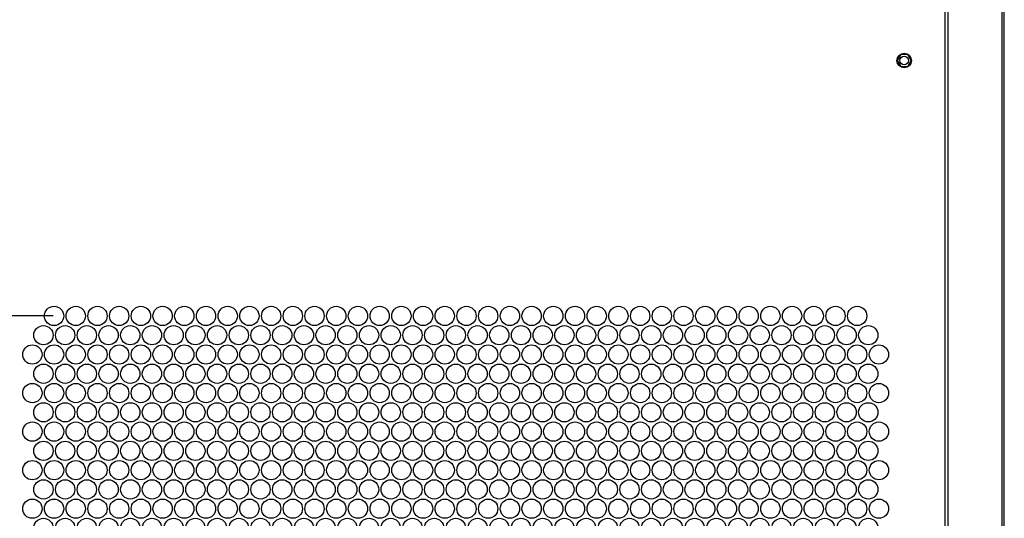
# Model space of a CAD drawing. Header units: millimetres. Extents: x 0 to 594, y 0 to 420.
# Tile 4 of 26: x 51 to 133, y 101 to 142. Entities that reach past the tile are written whole.
import ezdxf

# ---------------------------------------------------------------- set-up
doc = ezdxf.new("R2010")
doc.units = ezdxf.units.MM
doc.header["$LTSCALE"] = 32.67
doc.layers.get('0').update_dxf_attribs({"linetype": 'CONTINUOUS'})
doc.layers.add('02___PRT_ALL_AXES', color=7, linetype='CONTINUOUS')
doc.styles.get("Standard").update_dxf_attribs({"font": 'arial.ttf'})
doc.dimstyles.new('DIMSTYLE_3', dxfattribs={"dimtxt": 3.5, "dimasz": 2.5, "dimexe": 1, "dimexo": 0.0625, "dimgap": 0.875, "dimtad": 1, "dimlfac": 5, "dimdsep": 46, "dimtxsty": 'STANDARD', "dimblk": '_FILLED', "dimblk1": '_FILLED', "dimblk2": '_FILLED', "dimcen": 0.09, "dimclrt": 5, "dimazin": 2, "dimtfac": 1, "dimtofl": 0, "dimtmove": 0, "dimatfit": 3, "dimldrblk": '_FILLED', "dimfxl": 1, "dimtolj": 1, "dimarcsym": 0})

# ---------------------------------------------------------------- blocks, each defined once
blk = doc.blocks.new('_FILLED')
at = {"color": 0, "linetype": 'BYBLOCK'}
blk.add_solid([(0, 0), (-1, 0.2), (-1, -0.2)], dxfattribs=at)
blk = doc.blocks.new('*D9')
at = {"color": 2, "linetype": 'CONTINUOUS'}
for p, q in [((53.956, 117.767), (32.576, 117.767)), ((33.576, 117.767), (33.576, 92.167)), ((33.576, 66.567), (33.576, 92.167)), ((53.956, 66.567), (32.576, 66.567))]:
    blk.add_line(p, q, dxfattribs=at)
at = {"color": 2, "linetype": 'CONTINUOUS', "xscale": 2.5, "yscale": 2.5, "zscale": 2.5}
for p, rotation in [((33.576, 117.767), 90), ((33.576, 66.567), 270)]:
    blk.add_blockref('_FILLED', p, dxfattribs=dict(at, rotation=rotation))
at = {"color": 5, "linetype": 'CONTINUOUS', "insert": (29.201, 88.777), "char_height": 3.5, "width": 14.9368, "attachment_point": 2, "rotation": 90, "line_spacing_factor": 0.9}
blk.add_mtext('256\\P[10.08]', dxfattribs=at)
blk = doc.blocks.new('*D10')
at = {"color": 2, "linetype": 'CONTINUOUS'}
for p, q in [((53.856, 154.567), (32.576, 154.567)), ((33.576, 154.567), (33.576, 136.167)), ((33.576, 117.767), (33.576, 136.167)), ((53.956, 117.767), (32.576, 117.767))]:
    blk.add_line(p, q, dxfattribs=at)
at = {"color": 2, "linetype": 'CONTINUOUS', "xscale": 2.5, "yscale": 2.5, "zscale": 2.5}
for p, rotation in [((33.576, 154.567), 90), ((33.576, 117.767), 270)]:
    blk.add_blockref('_FILLED', p, dxfattribs=dict(at, rotation=rotation))
at = {"color": 5, "linetype": 'CONTINUOUS', "insert": (29.201, 134.137), "char_height": 3.5, "width": 12.21747, "attachment_point": 2, "rotation": 90, "line_spacing_factor": 0.9}
blk.add_mtext('184\\P[7.24]', dxfattribs=at)

msp = doc.modelspace()

# ---------------------------------------------------------------- linework, layer by layer
at = {"color": 3, "linetype": 'CONTINUOUS'}
for p, q in [((132.8186, 58.1668), (132.8186, 284.8676)), ((132.648, 58.1668), (132.648, 278.4397)), ((127.8939, 277.9761), (127.8939, 58.1668)), ((128.1233, 278.134), (128.1233, 58.1668))]:
    msp.add_line(p, q, dxfattribs=at)
at = {"color": 7, "linetype": 'CONTINUOUS'}
for p, q in [((124.2299, 139.4668), (123.9413, 138.9668)), ((123.9413, 138.9668), (124.2299, 138.4668)), ((124.8073, 139.4668), (124.2299, 139.4668)), ((125.096, 138.9668), (124.8073, 139.4668)), ((124.8073, 138.4668), (125.096, 138.9668)), ((124.2299, 138.4668), (124.8073, 138.4668))]:
    msp.add_line(p, q, dxfattribs=at)
msp.add_circle((124.5186, 138.9668), 0.36, dxfattribs=at)
at = {"layer": '02___PRT_ALL_AXES', "color": 3, "linetype": 'CONTINUOUS'}
for centre, radius in [((124.5186, 138.9668), 0.6), ((54.0186, 117.7668), 0.8), ((55.8186, 117.7668), 0.8), ((57.6186, 117.7668), 0.8), ((59.4186, 117.7668), 0.8), ((61.2186, 117.7668), 0.8), ((63.0186, 117.7668), 0.8), ((64.8186, 117.7668), 0.8), ((66.6186, 117.7668), 0.8), ((68.4186, 117.7668), 0.8), ((70.2186, 117.7668), 0.8), ((72.0186, 117.7668), 0.8), ((73.8186, 117.7668), 0.8), ((75.6186, 117.7668), 0.8), ((77.4186, 117.7668), 0.8), ((79.2186, 117.7668), 0.8), ((81.0186, 117.7668), 0.8), ((82.8186, 117.7668), 0.8), ((84.6186, 117.7668), 0.8), ((86.4186, 117.7668), 0.8), ((88.2186, 117.7668), 0.8), ((90.0186, 117.7668), 0.8), ((91.8186, 117.7668), 0.8), ((93.6186, 117.7668), 0.8), ((95.4186, 117.7668), 0.8), ((97.2186, 117.7668), 0.8), ((99.0186, 117.7668), 0.8), ((100.8186, 117.7668), 0.8), ((102.6186, 117.7668), 0.8), ((104.4186, 117.7668), 0.8), ((106.2186, 117.7668), 0.8), ((108.0186, 117.7668), 0.8), ((109.8186, 117.7668), 0.8), ((111.6186, 117.7668), 0.8), ((113.4186, 117.7668), 0.8), ((115.2186, 117.7668), 0.8), ((117.0186, 117.7668), 0.8), ((118.8186, 117.7668), 0.8), ((120.6186, 117.7668), 0.8), ((53.1386, 116.1668), 0.8), ((54.9386, 116.1668), 0.8), ((56.7386, 116.1668), 0.8), ((58.5386, 116.1668), 0.8), ((60.3386, 116.1668), 0.8), ((62.1386, 116.1668), 0.8), ((63.9386, 116.1668), 0.8), ((65.7386, 116.1668), 0.8), ((67.5386, 116.1668), 0.8), ((69.3386, 116.1668), 0.8), ((71.1386, 116.1668), 0.8), ((72.9386, 116.1668), 0.8), ((74.7386, 116.1668), 0.8), ((76.5386, 116.1668), 0.8), ((78.3386, 116.1668), 0.8), ((80.1386, 116.1668), 0.8), ((81.9386, 116.1668), 0.8), ((83.7386, 116.1668), 0.8), ((85.5386, 116.1668), 0.8), ((87.3386, 116.1668), 0.8), ((89.1386, 116.1668), 0.8), ((90.9386, 116.1668), 0.8), ((92.7386, 116.1668), 0.8), ((94.5386, 116.1668), 0.8), ((96.3386, 116.1668), 0.8), ((98.1386, 116.1668), 0.8), ((99.9386, 116.1668), 0.8), ((101.7386, 116.1668), 0.8), ((103.5386, 116.1668), 0.8), ((105.3386, 116.1668), 0.8), ((107.1386, 116.1668), 0.8), ((108.9386, 116.1668), 0.8), ((110.7386, 116.1668), 0.8), ((112.5386, 116.1668), 0.8), ((114.3386, 116.1668), 0.8), ((116.1386, 116.1668), 0.8), ((117.9386, 116.1668), 0.8), ((119.7386, 116.1668), 0.8), ((121.5386, 116.1668), 0.8), ((52.2186, 114.5668), 0.8), ((54.0186, 114.5668), 0.8), ((55.8186, 114.5668), 0.8), ((57.6186, 114.5668), 0.8), ((59.4186, 114.5668), 0.8), ((61.2186, 114.5668), 0.8), ((63.0186, 114.5668), 0.8), ((64.8186, 114.5668), 0.8), ((66.6186, 114.5668), 0.8), ((68.4186, 114.5668), 0.8), ((70.2186, 114.5668), 0.8), ((72.0186, 114.5668), 0.8), ((73.8186, 114.5668), 0.8), ((75.6186, 114.5668), 0.8), ((77.4186, 114.5668), 0.8), ((79.2186, 114.5668), 0.8), ((81.0186, 114.5668), 0.8), ((82.8186, 114.5668), 0.8), ((84.6186, 114.5668), 0.8), ((86.4186, 114.5668), 0.8), ((88.2186, 114.5668), 0.8), ((90.0186, 114.5668), 0.8), ((91.8186, 114.5668), 0.8), ((93.6186, 114.5668), 0.8), ((95.4186, 114.5668), 0.8), ((97.2186, 114.5668), 0.8), ((99.0186, 114.5668), 0.8), ((100.8186, 114.5668), 0.8), ((102.6186, 114.5668), 0.8), ((104.4186, 114.5668), 0.8), ((106.2186, 114.5668), 0.8), ((108.0186, 114.5668), 0.8), ((109.8186, 114.5668), 0.8), ((111.6186, 114.5668), 0.8), ((113.4186, 114.5668), 0.8), ((115.2186, 114.5668), 0.8), ((117.0186, 114.5668), 0.8), ((118.8186, 114.5668), 0.8), ((120.6186, 114.5668), 0.8), ((122.4186, 114.5668), 0.8), ((53.1386, 112.9668), 0.8), ((54.9386, 112.9668), 0.8), ((56.7386, 112.9668), 0.8), ((58.5386, 112.9668), 0.8), ((60.3386, 112.9668), 0.8), ((62.1386, 112.9668), 0.8), ((63.9386, 112.9668), 0.8), ((65.7386, 112.9668), 0.8), ((67.5386, 112.9668), 0.8), ((69.3386, 112.9668), 0.8), ((71.1386, 112.9668), 0.8), ((72.9386, 112.9668), 0.8), ((74.7386, 112.9668), 0.8), ((76.5386, 112.9668), 0.8), ((78.3386, 112.9668), 0.8), ((80.1386, 112.9668), 0.8), ((81.9386, 112.9668), 0.8), ((83.7386, 112.9668), 0.8), ((85.5386, 112.9668), 0.8), ((87.3386, 112.9668), 0.8), ((89.1386, 112.9668), 0.8), ((90.9386, 112.9668), 0.8), ((92.7386, 112.9668), 0.8), ((94.5386, 112.9668), 0.8), ((96.3386, 112.9668), 0.8), ((98.1386, 112.9668), 0.8), ((99.9386, 112.9668), 0.8), ((101.7386, 112.9668), 0.8), ((103.5386, 112.9668), 0.8), ((105.3386, 112.9668), 0.8), ((107.1386, 112.9668), 0.8), ((108.9386, 112.9668), 0.8), ((110.7386, 112.9668), 0.8), ((112.5386, 112.9668), 0.8), ((114.3386, 112.9668), 0.8), ((116.1386, 112.9668), 0.8), ((117.9386, 112.9668), 0.8), ((119.7386, 112.9668), 0.8), ((121.5386, 112.9668), 0.8), ((52.2186, 111.3668), 0.8), ((54.0186, 111.3668), 0.8), ((55.8186, 111.3668), 0.8), ((57.6186, 111.3668), 0.8), ((59.4186, 111.3668), 0.8), ((61.2186, 111.3668), 0.8), ((63.0186, 111.3668), 0.8), ((64.8186, 111.3668), 0.8), ((66.6186, 111.3668), 0.8), ((68.4186, 111.3668), 0.8), ((70.2186, 111.3668), 0.8), ((72.0186, 111.3668), 0.8), ((73.8186, 111.3668), 0.8), ((75.6186, 111.3668), 0.8), ((77.4186, 111.3668), 0.8), ((79.2186, 111.3668), 0.8), ((81.0186, 111.3668), 0.8), ((82.8186, 111.3668), 0.8), ((84.6186, 111.3668), 0.8), ((86.4186, 111.3668), 0.8), ((88.2186, 111.3668), 0.8), ((90.0186, 111.3668), 0.8), ((91.8186, 111.3668), 0.8), ((93.6186, 111.3668), 0.8), ((95.4186, 111.3668), 0.8), ((97.2186, 111.3668), 0.8), ((99.0186, 111.3668), 0.8), ((100.8186, 111.3668), 0.8), ((102.6186, 111.3668), 0.8), ((104.4186, 111.3668), 0.8), ((106.2186, 111.3668), 0.8), ((108.0186, 111.3668), 0.8), ((109.8186, 111.3668), 0.8), ((111.6186, 111.3668), 0.8), ((113.4186, 111.3668), 0.8), ((115.2186, 111.3668), 0.8), ((117.0186, 111.3668), 0.8), ((118.8186, 111.3668), 0.8), ((120.6186, 111.3668), 0.8), ((122.4186, 111.3668), 0.8), ((53.1386, 109.7668), 0.8), ((54.9386, 109.7668), 0.8), ((56.7386, 109.7668), 0.8), ((58.5386, 109.7668), 0.8), ((60.3386, 109.7668), 0.8), ((62.1386, 109.7668), 0.8), ((63.9386, 109.7668), 0.8), ((65.7386, 109.7668), 0.8), ((67.5386, 109.7668), 0.8), ((69.3386, 109.7668), 0.8), ((71.1386, 109.7668), 0.8), ((72.9386, 109.7668), 0.8), ((74.7386, 109.7668), 0.8), ((76.5386, 109.7668), 0.8), ((78.3386, 109.7668), 0.8), ((80.1386, 109.7668), 0.8), ((81.9386, 109.7668), 0.8), ((83.7386, 109.7668), 0.8), ((85.5386, 109.7668), 0.8), ((87.3386, 109.7668), 0.8), ((89.1386, 109.7668), 0.8), ((90.9386, 109.7668), 0.8), ((92.7386, 109.7668), 0.8), ((94.5386, 109.7668), 0.8), ((96.3386, 109.7668), 0.8), ((98.1386, 109.7668), 0.8), ((99.9386, 109.7668), 0.8), ((101.7386, 109.7668), 0.8), ((103.5386, 109.7668), 0.8), ((105.3386, 109.7668), 0.8), ((107.1386, 109.7668), 0.8), ((108.9386, 109.7668), 0.8), ((110.7386, 109.7668), 0.8), ((112.5386, 109.7668), 0.8), ((114.3386, 109.7668), 0.8), ((116.1386, 109.7668), 0.8), ((117.9386, 109.7668), 0.8), ((119.7386, 109.7668), 0.8), ((121.5386, 109.7668), 0.8), ((52.2186, 108.1668), 0.8), ((54.0186, 108.1668), 0.8), ((55.8186, 108.1668), 0.8), ((57.6186, 108.1668), 0.8), ((59.4186, 108.1668), 0.8), ((61.2186, 108.1668), 0.8), ((63.0186, 108.1668), 0.8), ((64.8186, 108.1668), 0.8), ((66.6186, 108.1668), 0.8), ((68.4186, 108.1668), 0.8), ((70.2186, 108.1668), 0.8), ((72.0186, 108.1668), 0.8), ((73.8186, 108.1668), 0.8), ((75.6186, 108.1668), 0.8), ((77.4186, 108.1668), 0.8), ((79.2186, 108.1668), 0.8), ((81.0186, 108.1668), 0.8), ((82.8186, 108.1668), 0.8), ((84.6186, 108.1668), 0.8), ((86.4186, 108.1668), 0.8), ((88.2186, 108.1668), 0.8), ((90.0186, 108.1668), 0.8), ((91.8186, 108.1668), 0.8), ((93.6186, 108.1668), 0.8), ((95.4186, 108.1668), 0.8), ((97.2186, 108.1668), 0.8), ((99.0186, 108.1668), 0.8), ((100.8186, 108.1668), 0.8), ((102.6186, 108.1668), 0.8), ((104.4186, 108.1668), 0.8), ((106.2186, 108.1668), 0.8), ((108.0186, 108.1668), 0.8), ((109.8186, 108.1668), 0.8), ((111.6186, 108.1668), 0.8), ((113.4186, 108.1668), 0.8), ((115.2186, 108.1668), 0.8), ((117.0186, 108.1668), 0.8), ((118.8186, 108.1668), 0.8), ((120.6186, 108.1668), 0.8), ((122.4186, 108.1668), 0.8), ((53.1386, 106.5668), 0.8), ((54.9386, 106.5668), 0.8), ((56.7386, 106.5668), 0.8), ((58.5386, 106.5668), 0.8), ((60.3386, 106.5668), 0.8), ((62.1386, 106.5668), 0.8), ((63.9386, 106.5668), 0.8), ((65.7386, 106.5668), 0.8), ((67.5386, 106.5668), 0.8), ((69.3386, 106.5668), 0.8), ((71.1386, 106.5668), 0.8), ((72.9386, 106.5668), 0.8), ((74.7386, 106.5668), 0.8), ((76.5386, 106.5668), 0.8), ((78.3386, 106.5668), 0.8), ((80.1386, 106.5668), 0.8), ((81.9386, 106.5668), 0.8), ((83.7386, 106.5668), 0.8), ((85.5386, 106.5668), 0.8), ((87.3386, 106.5668), 0.8), ((89.1386, 106.5668), 0.8), ((90.9386, 106.5668), 0.8), ((92.7386, 106.5668), 0.8), ((94.5386, 106.5668), 0.8), ((96.3386, 106.5668), 0.8), ((98.1386, 106.5668), 0.8), ((99.9386, 106.5668), 0.8), ((101.7386, 106.5668), 0.8), ((103.5386, 106.5668), 0.8), ((105.3386, 106.5668), 0.8), ((107.1386, 106.5668), 0.8), ((108.9386, 106.5668), 0.8), ((110.7386, 106.5668), 0.8), ((112.5386, 106.5668), 0.8), ((114.3386, 106.5668), 0.8), ((116.1386, 106.5668), 0.8), ((117.9386, 106.5668), 0.8), ((119.7386, 106.5668), 0.8), ((121.5386, 106.5668), 0.8), ((52.2186, 104.9668), 0.8), ((54.0186, 104.9668), 0.8), ((55.8186, 104.9668), 0.8), ((57.6186, 104.9668), 0.8), ((59.4186, 104.9668), 0.8), ((61.2186, 104.9668), 0.8), ((63.0186, 104.9668), 0.8), ((64.8186, 104.9668), 0.8), ((66.6186, 104.9668), 0.8), ((68.4186, 104.9668), 0.8), ((70.2186, 104.9668), 0.8), ((72.0186, 104.9668), 0.8), ((73.8186, 104.9668), 0.8), ((75.6186, 104.9668), 0.8), ((77.4186, 104.9668), 0.8), ((79.2186, 104.9668), 0.8), ((81.0186, 104.9668), 0.8), ((82.8186, 104.9668), 0.8), ((84.6186, 104.9668), 0.8), ((86.4186, 104.9668), 0.8), ((88.2186, 104.9668), 0.8), ((90.0186, 104.9668), 0.8), ((91.8186, 104.9668), 0.8), ((93.6186, 104.9668), 0.8), ((95.4186, 104.9668), 0.8), ((97.2186, 104.9668), 0.8), ((99.0186, 104.9668), 0.8), ((100.8186, 104.9668), 0.8), ((102.6186, 104.9668), 0.8), ((104.4186, 104.9668), 0.8), ((106.2186, 104.9668), 0.8), ((108.0186, 104.9668), 0.8), ((109.8186, 104.9668), 0.8), ((111.6186, 104.9668), 0.8), ((113.4186, 104.9668), 0.8), ((115.2186, 104.9668), 0.8), ((117.0186, 104.9668), 0.8), ((118.8186, 104.9668), 0.8), ((120.6186, 104.9668), 0.8), ((122.4186, 104.9668), 0.8), ((53.1386, 103.3668), 0.8), ((54.9386, 103.3668), 0.8), ((56.7386, 103.3668), 0.8), ((58.5386, 103.3668), 0.8), ((60.3386, 103.3668), 0.8), ((62.1386, 103.3668), 0.8), ((63.9386, 103.3668), 0.8), ((65.7386, 103.3668), 0.8), ((67.5386, 103.3668), 0.8), ((69.3386, 103.3668), 0.8), ((71.1386, 103.3668), 0.8), ((72.9386, 103.3668), 0.8), ((74.7386, 103.3668), 0.8), ((76.5386, 103.3668), 0.8), ((78.3386, 103.3668), 0.8), ((80.1386, 103.3668), 0.8), ((81.9386, 103.3668), 0.8), ((83.7386, 103.3668), 0.8), ((85.5386, 103.3668), 0.8), ((87.3386, 103.3668), 0.8), ((89.1386, 103.3668), 0.8), ((90.9386, 103.3668), 0.8), ((92.7386, 103.3668), 0.8), ((94.5386, 103.3668), 0.8), ((96.3386, 103.3668), 0.8), ((98.1386, 103.3668), 0.8), ((99.9386, 103.3668), 0.8), ((101.7386, 103.3668), 0.8), ((103.5386, 103.3668), 0.8), ((105.3386, 103.3668), 0.8), ((107.1386, 103.3668), 0.8), ((108.9386, 103.3668), 0.8), ((110.7386, 103.3668), 0.8), ((112.5386, 103.3668), 0.8), ((114.3386, 103.3668), 0.8), ((116.1386, 103.3668), 0.8), ((117.9386, 103.3668), 0.8), ((119.7386, 103.3668), 0.8), ((121.5386, 103.3668), 0.8), ((52.2186, 101.7668), 0.8), ((54.0186, 101.7668), 0.8), ((55.8186, 101.7668), 0.8), ((57.6186, 101.7668), 0.8), ((59.4186, 101.7668), 0.8), ((61.2186, 101.7668), 0.8), ((63.0186, 101.7668), 0.8), ((64.8186, 101.7668), 0.8), ((66.6186, 101.7668), 0.8), ((68.4186, 101.7668), 0.8), ((70.2186, 101.7668), 0.8), ((72.0186, 101.7668), 0.8), ((73.8186, 101.7668), 0.8), ((75.6186, 101.7668), 0.8), ((77.4186, 101.7668), 0.8), ((79.2186, 101.7668), 0.8), ((81.0186, 101.7668), 0.8), ((82.8186, 101.7668), 0.8), ((84.6186, 101.7668), 0.8), ((86.4186, 101.7668), 0.8), ((88.2186, 101.7668), 0.8), ((90.0186, 101.7668), 0.8), ((91.8186, 101.7668), 0.8), ((93.6186, 101.7668), 0.8), ((95.4186, 101.7668), 0.8), ((97.2186, 101.7668), 0.8), ((99.0186, 101.7668), 0.8), ((100.8186, 101.7668), 0.8), ((102.6186, 101.7668), 0.8), ((104.4186, 101.7668), 0.8), ((106.2186, 101.7668), 0.8), ((108.0186, 101.7668), 0.8), ((109.8186, 101.7668), 0.8), ((111.6186, 101.7668), 0.8), ((113.4186, 101.7668), 0.8), ((115.2186, 101.7668), 0.8), ((117.0186, 101.7668), 0.8), ((118.8186, 101.7668), 0.8), ((120.6186, 101.7668), 0.8), ((122.4186, 101.7668), 0.8), ((53.1386, 100.1668), 0.8), ((54.9386, 100.1668), 0.8), ((56.7386, 100.1668), 0.8), ((58.5386, 100.1668), 0.8), ((60.3386, 100.1668), 0.8), ((62.1386, 100.1668), 0.8), ((63.9386, 100.1668), 0.8), ((65.7386, 100.1668), 0.8), ((67.5386, 100.1668), 0.8), ((69.3386, 100.1668), 0.8), ((71.1386, 100.1668), 0.8), ((72.9386, 100.1668), 0.8), ((74.7386, 100.1668), 0.8), ((76.5386, 100.1668), 0.8), ((78.3386, 100.1668), 0.8), ((80.1386, 100.1668), 0.8), ((81.9386, 100.1668), 0.8), ((83.7386, 100.1668), 0.8), ((85.5386, 100.1668), 0.8), ((87.3386, 100.1668), 0.8), ((89.1386, 100.1668), 0.8), ((90.9386, 100.1668), 0.8), ((92.7386, 100.1668), 0.8), ((94.5386, 100.1668), 0.8), ((96.3386, 100.1668), 0.8), ((98.1386, 100.1668), 0.8), ((99.9386, 100.1668), 0.8), ((101.7386, 100.1668), 0.8), ((103.5386, 100.1668), 0.8), ((105.3386, 100.1668), 0.8), ((107.1386, 100.1668), 0.8), ((108.9386, 100.1668), 0.8), ((110.7386, 100.1668), 0.8), ((112.5386, 100.1668), 0.8), ((114.3386, 100.1668), 0.8), ((116.1386, 100.1668), 0.8), ((117.9386, 100.1668), 0.8), ((119.7386, 100.1668), 0.8), ((121.5386, 100.1668), 0.8)]:
    msp.add_circle(centre, radius, dxfattribs=at)

# ---------------------------------------------------------------- dimensions: what is measured, and where the dimension line sits
at = {"color": 2, "linetype": 'CONTINUOUS'}
for base, p1, p2, picture, middle in [((33.5758, 117.7668), (53.9186, 154.5668), (54.0186, 117.7668), '*D10', (33.5758, 136.1668)), ((33.5758, 66.5668), (54.0186, 117.7668), (54.0186, 66.5668), '*D9', (33.5758, 92.1668))]:
    dim = msp.add_linear_dim(base=base, p1=p1, p2=p2, angle=270, text='<>\\P[]', dimstyle='DIMSTYLE_3', dxfattribs=at)
    dim.commit()
    dim.dimension.update_dxf_attribs({"geometry": picture, "text_midpoint": middle, "dimtype": 160})

doc.saveas('drawing.dxf')
